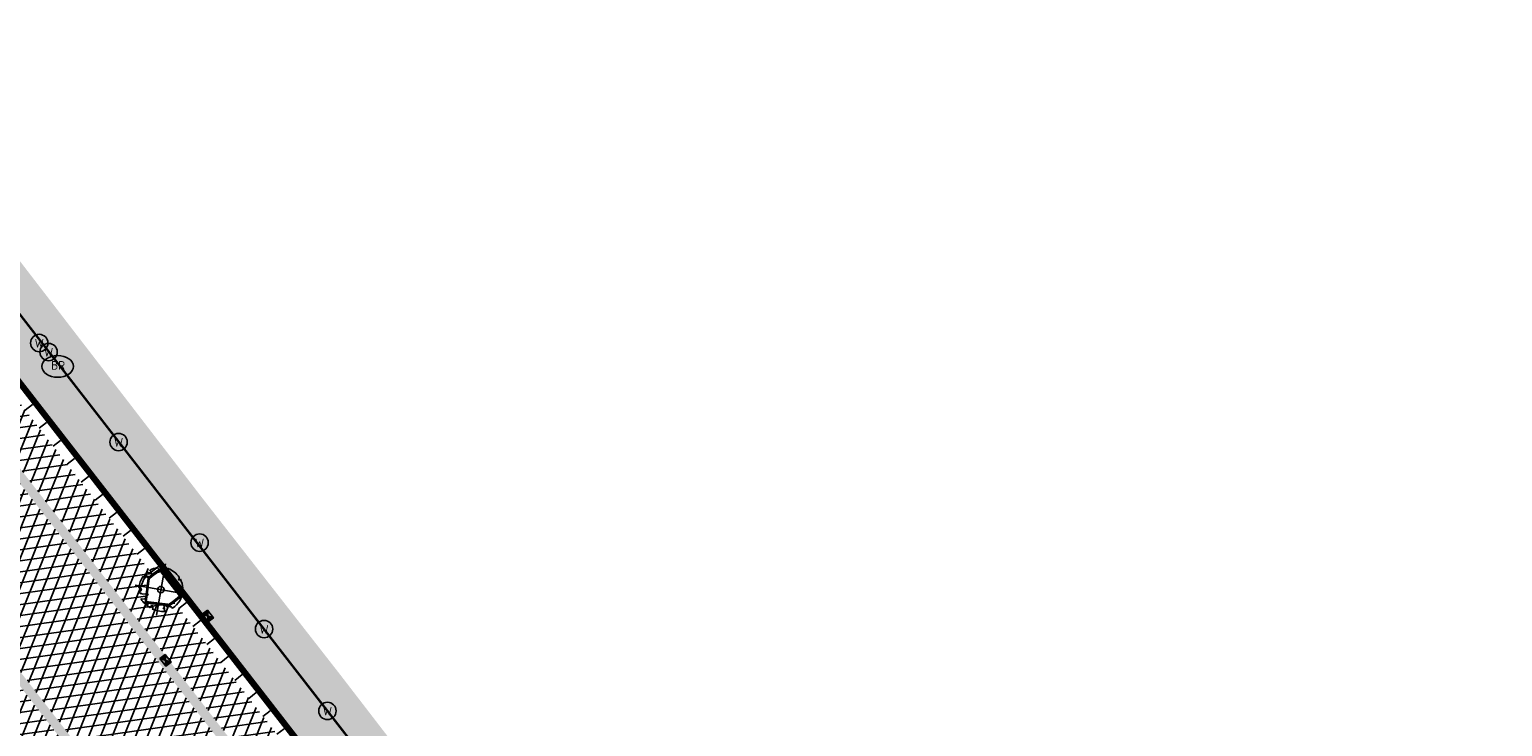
# Model space of a CAD drawing. Header units: metres. Extents: x 196882 to 197709, y 354811 to 355604.
# Tile 62 of 68: x 197305 to 197373, y 355282 to 355314. Entities that reach past the tile are written whole.
import ezdxf

# ---------------------------------------------------------------- set-up
doc = ezdxf.new("R2010")
doc.units = ezdxf.units.M
doc.layers.get('0').update_dxf_attribs({"lineweight": 18})
for name, color, linetype, lineweight in [('B-WE-KL-WATER_BRANDLEIDING_BRANDHYDRANT-S', 150, 'Continuous', 25), ('B-WE-KL-WATER_STRAATPOT-S', 170, 'Continuous', 25), ('Boomvak', 7, 'Continuous', 18), ('N-WE-RI-HWA_KOLK-S', 7, 'Continuous', 25), ('V-WE-GR-BOOM-S', 7, 'Continuous', 25), ('V-WE-VH-KANTOPSLUITING_OPSLUITBAND-G', 7, 'VH-OPSLUITBAND-V', 25), ('V-WE-VH-KANTOPSLUITING_RIJWIELPADBAND_380X200-G', 10, 'VH-RIJWIELPADBAND_380X200-V', 0), ('V-WE-VH-KANTOPSLUITING_TROTTOIRBAND-G', 7, 'VH-TROTTOIRBAND-V', 0), ('V-WE-VH-VERHARDING_BETONSTRAATSTEEN-A', 252, 'Continuous', 18), ('V-WE-VH-VERHARDING_TEGEL-A', 252, 'Continuous', 18)]:
    doc.layers.add(name, color=color, linetype=linetype, lineweight=lineweight)
doc.layers.add('V-WE-VH-VERHARDING_TEGEL_300x300 grijs', color=7, linetype='Continuous', lineweight=18, true_color=0x999999)
doc.layers.add('V_WEGEN_A_ASFALT', color=252, linetype='Continuous')
doc.layers.add('V_WEGEN_A_BSS', color=252, linetype='Continuous')
doc.styles.add('NLCS-ISO', font='NLCS-ISO.ttf')
doc.styles.add('NLCS-ISO-M500-T25', font='NLCS-ISO.ttf', dxfattribs={"height": 1})
doc.linetypes.add('VH-OPSLUITBAND-V', pattern='A,4,-2,2,-2,2,[24,NLCS.SHX,S=1,R=0,X=0,Y=0],2,-2,2,-2', length=20)
doc.linetypes.add('VH-RIJWIELPADBAND_380X200-V', pattern='A,4,[24,NLCS.SHX,S=1,R=0,X=0,Y=0],4,-2,2,-2,0,-2,2,-2', length=20)
doc.linetypes.add('VH-TROTTOIRBAND-V', pattern='A,2.5,[24,NLCS.SHX,S=1,R=0,X=0,Y=0],2.5,-2,2,-2,2,-2', length=15)
pattern_1 = [(37.8188, (197262.504, 355238.622), (0.0928136, 0.736638), [0.525, -0.525]), (127.8188, (197262.504, 355238.622), (-0.4147258, -0.3219122), [])]
pattern_2 = [(8.01566, (197092.36684, 355424.0297), (-0.0697219, 0.495115), []), (68.01566, (197092.36684, 355424.0297), (-0.4636431, 0.1871766), [])]

# ---------------------------------------------------------------- blocks, each defined once
blk = doc.blocks.new('*U82')
at = {"color": 1}
blk.add_lwpolyline([(0.087, 0.942), (0.088, 0.944), (0.09, 0.946), (0.091, 0.948), (0.093, 0.949), (0.095, 0.951), (0.096, 0.952), (0.097, 0.954), (0.099, 0.956), (0.1, 0.958), (0.102, 0.96), (0.103, 0.963), (0.103, 0.967), (0.103, 0.972), (0.103, 0.977), (0.102, 0.983), (0.095, 1.007, -0.52938), (0.106, 1.02, -0.087139), (0.444, 0.925, -0.372341), (0.457, 0.895), (0.471, 0.824), (0.436, 0.789), (0.398, 0.797), (0.353, 0.763), (0.371, 0.72), (0.417, 0.705), (0.542, 0.734), (0.573, 0.717), (0.57, 0.691), (0.541, 0.673), (0.515, 0.588), (0.549, 0.534), (0.634, 0.669, -0.504641), (0.681, 0.628, 0.331948), (0.709, 0.584, 0.282008), (0.799, 0.601), (0.791, 0.597, -0.512156), (0.833, 0.597, -0.16076), (1.019, -0.011), (0.995, -0.034), (0.995, -0.059), (0.972, -0.063), (0.975, -0.088), (0.94, -0.076), (0.929, -0.104), (0.973, -0.133), (0.987, -0.144), (1.011, -0.12, -0.106371), (0.868, -0.522), (0.741, -0.44), (0.718, -0.456), (0.702, -0.389), (0.657, -0.335), (0.605, -0.335), (0.606, -0.398), (0.566, -0.536), (0.572, -0.562), (0.601, -0.566), (0.786, -0.637, -0.236298), (-0.045, -1.003, 0.159625), (-0.069, -0.954, 0.350802), (-0.063, -0.906, -0.504641), (-0.12, -0.879), (-0.106, -0.834), (-0.129, -0.792), (-0.16, -0.796), (-0.165, -0.829), (-0.188, -0.842), (-0.216, -0.821), (-0.24, -0.695), (-0.258, -0.677), (-0.304, -0.678), (-0.317, -0.733), (-0.336, -0.739), (-0.354, -0.785), (-0.401, -0.76, 0.733583), (-0.384, -0.795, -0.861625), (-0.374, -0.826, 0.279978), (-0.409, -0.879), (-0.407, -0.881, -0.827056), (-0.442, -0.917, -0.116774), (-0.83, -0.511), (-0.823, -0.51), (-0.817, -0.508), (-0.812, -0.506), (-0.808, -0.504), (-0.805, -0.502), (-0.803, -0.5), (-0.801, -0.497), (-0.754, -0.437), (-0.752, -0.435), (-0.752, -0.433), (-0.751, -0.431), (-0.75, -0.429), (-0.75, -0.427), (-0.749, -0.425), (-0.748, -0.422), (-0.747, -0.42), (-0.746, -0.417), (-0.744, -0.414), (-0.743, -0.411), (-0.741, -0.408), (-0.739, -0.405), (-0.738, -0.401), (-0.736, -0.398), (-0.735, -0.395), (-0.734, -0.392), (-0.734, -0.389), (-0.733, -0.386), (-0.733, -0.383), (-0.733, -0.381), (-0.734, -0.379), (-0.734, -0.377), (-0.735, -0.375), (-0.736, -0.374), (-0.738, -0.374), (-0.74, -0.373), (-0.742, -0.373), (-0.744, -0.373), (-0.746, -0.373), (-0.748, -0.373), (-0.75, -0.372), (-0.753, -0.371), (-0.755, -0.37), (-0.758, -0.369), (-0.76, -0.367), (-0.763, -0.365), (-0.765, -0.363), (-0.768, -0.361), (-0.771, -0.359), (-0.773, -0.357), (-0.776, -0.355), (-0.779, -0.352), (-0.781, -0.35), (-0.83, -0.406), (-0.832, -0.403), (-0.835, -0.4), (-0.837, -0.397), (-0.839, -0.394), (-0.841, -0.39), (-0.844, -0.388), (-0.848, -0.386), (-0.855, -0.385), (-0.864, -0.386), (-0.876, -0.388), (-0.891, -0.393, -0.040997), (-0.958, -0.205), (-0.923, -0.211), (-0.893, -0.231), (-0.876, -0.216), (-0.856, -0.185), (-0.875, -0.156), (-0.865, -0.113), (-0.904, -0.11), (-0.93, -0.085), (-0.978, -0.116, -0.05814), (-0.998, 0.166), (-0.97, 0.16), (-0.86, 0.073), (-0.812, 0.089), (-0.626, 0.139), (-0.61, 0.2), (-0.682, 0.229), (-0.693, 0.252), (-0.824, 0.317), (-0.827, 0.354), (-0.872, 0.391), (-0.89, 0.428), (-0.859, 0.476), (-0.792, 0.486), (-0.73, 0.527), (-0.729, 0.568), (-0.768, 0.613), (-0.757, 0.632), (-0.773, 0.662, -0.13428), (-0.333, 0.967, -0.541727), (-0.319, 0.957), (-0.322, 0.928), (-0.321, 0.913), (-0.319, 0.902), (-0.316, 0.893), (-0.312, 0.887), (-0.307, 0.882), (-0.302, 0.878), (-0.297, 0.875), (-0.293, 0.872), (-0.289, 0.868), (-0.286, 0.865), (-0.282, 0.862), (-0.279, 0.859), (-0.276, 0.857), (-0.273, 0.855), (-0.269, 0.854), (-0.266, 0.854), (-0.262, 0.855), (-0.258, 0.857), (-0.255, 0.859), (-0.25, 0.861), (-0.246, 0.863), (-0.242, 0.865), (-0.238, 0.867), (-0.234, 0.868), (-0.229, 0.869), (-0.225, 0.87), (-0.221, 0.871), (-0.217, 0.871), (-0.213, 0.872), (-0.21, 0.873), (-0.206, 0.874), (-0.203, 0.876), (-0.2, 0.879), (-0.197, 0.882), (-0.195, 0.885), (-0.193, 0.865), (-0.188, 0.86), (-0.167, 0.824), (-0.122, 0.799), (-0.185, 0.902), (-0.184, 0.905), (-0.183, 0.908), (-0.183, 0.911), (-0.183, 0.914), (-0.184, 0.917), (-0.185, 0.92), (-0.188, 0.923), (-0.191, 0.926), (-0.194, 0.929), (-0.199, 0.933), (-0.204, 0.938), (-0.21, 0.944), (-0.216, 0.951), (-0.223, 0.959), (-0.24, 0.98, -0.543104), (-0.234, 0.996, -0.046766), (-0.047, 1.023, -0.385168), (-0.036, 1.015), (-0.03, 0.976), (-0.028, 0.964), (-0.024, 0.956), (-0.021, 0.951), (-0.017, 0.947), (-0.013, 0.946), (-0.009, 0.945), (-0.005, 0.945), (-0.002, 0.945), (0.002, 0.944), (0.005, 0.943), (0.009, 0.942), (0.012, 0.941), (0.015, 0.939), (0.019, 0.938), (0.022, 0.936), (0.025, 0.935), (0.028, 0.934), (0.031, 0.932), (0.033, 0.931), (0.036, 0.929), (0.038, 0.928), (0.04, 0.926), (0.042, 0.924), (0.044, 0.922), (0.045, 0.92), (0.046, 0.919), (0.047, 0.917), (0.048, 0.915), (0.049, 0.914), (0.051, 0.913), (0.052, 0.912), (0.054, 0.912), (0.056, 0.912), (0.058, 0.913), (0.06, 0.914), (0.062, 0.915), (0.065, 0.916), (0.067, 0.918), (0.07, 0.921), (0.072, 0.923), (0.074, 0.926), (0.076, 0.929), (0.079, 0.932), (0.081, 0.935), (0.083, 0.937), (0.085, 0.94)], format="xyb", close=True, dxfattribs=at)
at = {"color": 10}
for points in [[(0.849, -0.849), (-0.849, 0.849)], [(-0.849, -0.849), (0.849, 0.849)]]:
    blk.add_lwpolyline(points, dxfattribs=at)
at = {"color": 1}
blk.add_circle((0, 0), 0.15, dxfattribs=at)
at = {"color": 7, "style": 'NLCS-ISO-M500-T25'}
for tag, p in [('NR', (-0.492, -0.08)), ('NAAM', (-0.492, -0.32))]:
    blk.add_attdef(tag, p, '', height=0.2, dxfattribs=at)
at = {"color": 7, "style": 'NLCS-ISO-M500-T25', "flags": 1}
for tag, p in [('WETNAAM', (-0.492, -0.56)), ('STAMDIA', (-0.492, -0.8)), ('STAMOMTR', (-0.492, -1.04)), ('OPMERKING', (-0.492, -1.28))]:
    blk.add_attdef(tag, p, '', height=0.2, dxfattribs=at)
blk = doc.blocks.new('SKL-WATER_STRAATPOT-SO')
blk.add_circle((0, 0), 2)
at = {"style": 'NLCS-ISO'}
blk.add_text('W', height=2, rotation=360, dxfattribs=at).set_placement((-1.06, -1.05))
blk = doc.blocks.new('SKL-WATER_BRANDHYDRANT-SO')
blk.add_ellipse((0, 0), major_axis=(-3.64, 0), ratio=0.685994)
at = {"style": 'NLCS-ISO'}
blk.add_text('BR', height=2, rotation=360, dxfattribs=at).set_placement((-1.49, -0.76))
blk = doc.blocks.new('N-SRI-KOLK_COMBINATIE-SO')
h = blk.add_hatch(color=256)
h.paths.add_polyline_path([(-1.125, 1.5), (-1.125, 0), (0, 0.75)])
h.paths.add_polyline_path([(1.125, 1.5), (0, 0.75), (1.125, 0)])
for p, q in [((-1.125, 0), (1.125, 1.5)), ((1.125, 0), (-1.125, 1.5))]:
    blk.add_line(p, q)
at = {"flags": 128}
blk.add_lwpolyline([(-1.125, 0), (1.125, 0), (1.125, 1.5), (-1.125, 1.5)], close=True, dxfattribs=at)
blk = doc.blocks.new('N-SRI-KOLK_STRAAT_450X300-SO')
h = blk.add_hatch(color=256)
h.dxf.hatch_style = 1
h.paths.add_polyline_path([(0, 0.75), (-1.125, 1.5), (-1.125, 0)])
h.paths.add_polyline_path([(1.125, 0), (1.125, 1.5), (0, 0.75)])
for p, q in [((-1.125, 0), (1.125, 1.5)), ((1.125, 0), (-1.125, 1.5))]:
    blk.add_line(p, q)
at = {"flags": 128}
blk.add_lwpolyline([(-1.125, 0), (1.125, 0), (1.125, 1.5), (-1.125, 1.5)], close=True, dxfattribs=at)

msp = doc.modelspace()

# ---------------------------------------------------------------- hatches: boundary and pattern name
at = {"layer": 'V-WE-VH-VERHARDING_TEGEL-A'}
h = msp.add_hatch(dxfattribs=at)
h.set_pattern_fill('AVH-TEGEL_300X300_HALFST', color=256, scale=1.25, pattern_type=2)
h.set_pattern_definition([(308.01566, (197249.86215, 355235.00618), (0.37867427, -0.17996401), [0.375, -0.375]), (38.01566, (197249.86215, 355235.0062), (-0.2309538, 0.2954409), [])])
edge = h.paths.add_edge_path()
edge.add_line((197250.587, 355375.687), (197251.852, 355380.22))
edge.add_line((197251.852, 355380.22), (197251.636, 355380.279))
edge.add_line((197251.636, 355380.279), (197251.953, 355381.437))
edge.add_line((197251.953, 355381.437), (197253.909, 355388.582))
edge.add_line((197253.909, 355388.582), (197255.388, 355385.944))
edge.add_line((197255.388, 355385.944), (197253.993, 355380.875))
edge.add_line((197253.993, 355380.875), (197253.602, 355379.738))
edge.add_line((197253.602, 355379.738), (197252.112, 355374.322))
edge.add_line((197252.112, 355374.322), (197251.983, 355373.854))
edge.add_arc((197266.421, 355369.787), 15, 164.26955, 175.01519)
edge.add_line((197251.478, 355371.09), (197257.038, 355364.261))
edge.add_line((197257.038, 355364.261), (197259.831, 355360.672))
edge.add_line((197259.831, 355360.672), (197265.955, 355353.017))
edge.add_line((197265.955, 355353.017), (197267.231, 355351.329))
edge.add_line((197267.231, 355351.329), (197267.329, 355351.385))
edge.add_line((197267.329, 355351.385), (197274.122, 355342.324))
edge.add_line((197274.122, 355342.324), (197274.347, 355342.485))
edge.add_line((197274.347, 355342.485), (197280.185, 355334.584))
edge.add_line((197280.185, 355334.584), (197280.301, 355334.674))
edge.add_line((197280.301, 355334.674), (197281.439, 355333.213))
edge.add_line((197281.439, 355333.213), (197281.187, 355332.984))
edge.add_line((197281.187, 355332.984), (197283.81, 355329.634))
edge.add_line((197283.81, 355329.634), (197284.039, 355329.789))
edge.add_line((197284.039, 355329.789), (197287.765, 355325.019))
edge.add_line((197287.765, 355325.019), (197287.883, 355325.086))
edge.add_line((197287.883, 355325.086), (197290.201, 355321.986))
edge.add_line((197290.201, 355321.986), (197290.111, 355321.915))
edge.add_line((197290.111, 355321.915), (197295.665, 355314.806))
edge.add_line((197295.665, 355314.806), (197301.443, 355307.301))
edge.add_line((197301.443, 355307.301), (197303.678, 355304.42))
edge.add_line((197303.678, 355304.42), (197313.199, 355292.056))
edge.add_line((197313.199, 355292.056), (197319.465, 355284.035))
edge.add_line((197319.465, 355284.035), (197322.581, 355279.99))
edge.add_line((197322.581, 355279.99), (197322.446, 355279.867))
edge.add_line((197322.446, 355279.867), (197328.808, 355271.645))
edge.add_line((197328.808, 355271.645), (197329.028, 355271.816))
edge.add_line((197329.028, 355271.816), (197337.212, 355261.237))
edge.add_line((197337.212, 355261.237), (197337.127, 355261.166))
edge.add_line((197337.127, 355261.166), (197340.672, 355256.79))
edge.add_line((197340.672, 355256.79), (197343.11, 355253.699))
edge.add_line((197343.11, 355253.699), (197342.993, 355253.602))
edge.add_line((197342.993, 355253.602), (197343.343, 355253.162))
edge.add_line((197343.343, 355253.162), (197343.435, 355253.225))
edge.add_line((197343.435, 355253.225), (197355.732, 355237.418))
edge.add_line((197355.732, 355237.418), (197355.648, 355237.342))
edge.add_line((197355.648, 355237.342), (197355.992, 355236.882))
edge.add_line((197355.992, 355236.882), (197358.878, 355239.072))
edge.add_line((197358.878, 355239.072), (197360.777, 355236.583))
edge.add_line((197360.777, 355236.583), (197359.385, 355235.66))
edge.add_line((197359.385, 355235.66), (197359.073, 355235.463))
edge.add_line((197359.073, 355235.463), (197358.387, 355235.184))
edge.add_line((197358.387, 355235.184), (197357.663, 355235.029))
edge.add_line((197357.663, 355235.029), (197356.871, 355235.006))
edge.add_line((197356.871, 355235.006), (197356.322, 355235.095))
edge.add_line((197356.322, 355235.095), (197355.792, 355235.3))
edge.add_line((197355.792, 355235.3), (197355.317, 355235.615))
edge.add_line((197355.317, 355235.615), (197354.926, 355236.015))
edge.add_line((197354.926, 355236.015), (197354.173, 355236.966))
edge.add_line((197354.173, 355236.966), (197254.803, 355365.026))
edge.add_line((197254.803, 355365.026), (197252.597, 355367.877))
edge.add_line((197252.597, 355367.877), (197252.691, 355367.952))
edge.add_line((197252.691, 355367.952), (197250.495, 355370.704))
edge.add_line((197250.495, 355370.704), (197250.133, 355371.32))
edge.add_line((197250.133, 355371.32), (197249.916, 355372.013))
edge.add_line((197249.916, 355372.013), (197249.862, 355372.737))
edge.add_line((197249.862, 355372.737), (197249.973, 355373.446))
edge.add_line((197249.973, 355373.446), (197250.587, 355375.687))
h = msp.add_hatch(dxfattribs=at)
h.set_pattern_fill('AVH-TEGEL_300X300_HALFST', color=11, scale=1.25, pattern_type=2)
h.set_pattern_definition([(308.01566, (197253.314, 355235.821), (0.37867427, -0.17996401), [0.375, -0.375]), (38.01566, (197253.314, 355235.821), (-0.2309538, 0.2954409), [])])
h.paths.add_polyline_path([(197254.74, 355364.977), (197354.11, 355236.917), (197352.695, 355235.821), (197347.144, 355242.973), (197311.405, 355289.017), (197289.242, 355317.573), (197266.102, 355347.385), (197255.438, 355361.125), (197253.314, 355363.861)])
at = {"layer": 'V_WEGEN_A_ASFALT'}
h = msp.add_hatch(dxfattribs=at)
h.set_pattern_fill('AVH-ASFALT', color=256, scale=0.5, style=0, pattern_type=2)
h.set_pattern_definition([(8.01566048, (135.18786, -698.3183), (-0.0697218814, 0.495114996), []), (68.01566048, (135.18786, -698.3183), (-0.463643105, 0.1871765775), [])])
h.paths.add_polyline_path([(197244.208, 355366.633), (197244.772, 355368.756), (197248.206, 355364.347), (197246.291, 355363.976)], flags=16)
h.paths.add_polyline_path([(197618.792, 354883.616), (197618.859, 354883.531), (197620.176, 354881.132), (197620.218, 354880.802), (197620.037, 354880.548), (197619.732, 354880.486), (197619.447, 354880.661), (197617.809, 354882.828)], flags=16)
h.paths.add_polyline_path([(197615.205, 354887.359), (197615.579, 354887.38), (197615.929, 354887.241), (197616.175, 354886.989), (197616.212, 354886.932), (197615.217, 354886.144), (197614.828, 354886.612), (197614.745, 354886.93), (197614.909, 354887.207)], flags=16)
h.paths.add_polyline_path([(197249.048, 355360.444), (197250.453, 355361.457), (197251.761, 355359.078), (197251.788, 355358.77), (197251.578, 355358.542), (197251.264, 355358.397), (197250.888, 355358.381), (197250.536, 355358.513), (197250.274, 355358.756)], flags=16)
h.paths.add_polyline_path([(197362.128, 355212.271), (197363.159, 355213.075), (197365.145, 355210.506), (197365.231, 355210.199), (197365.079, 355209.918), (197364.69, 355209.596), (197364.363, 355209.5), (197364.069, 355209.671)], flags=16)
h.paths.add_polyline_path([(197494.363, 355046.214), (197494.643, 355046.042), (197496.089, 355044.106), (197495.099, 355043.365), (197493.938, 355045.57), (197493.887, 355045.898), (197494.062, 355046.15)], flags=16)
h.paths.add_polyline_path([(197496.176, 355041.974), (197497.151, 355042.743), (197499.309, 355039.886), (197499.406, 355039.593), (197499.313, 355039.327), (197499.034, 355039.183), (197498.669, 355039.152), (197498.322, 355039.267), (197498.06, 355039.492)], flags=16)
edge = h.paths.add_edge_path()
edge.add_line((197254.74, 355364.977), (197252.534, 355367.828))
edge.add_line((197252.534, 355367.828), (197250.33, 355370.59))
edge.add_line((197250.33, 355370.59), (197246.08, 355375.894))
edge.add_line((197246.08, 355375.894), (197245.813, 355376.216))
edge.add_line((197245.813, 355376.216), (197245.689, 355376.286))
edge.add_line((197245.689, 355376.286), (197245.587, 355376.385))
edge.add_line((197245.587, 355376.385), (197244.802, 355377.427))
edge.add_line((197244.802, 355377.427), (197244.442, 355377.886))
edge.add_line((197244.442, 355377.886), (197242.813, 355376.643))
edge.add_line((197242.813, 355376.643), (197242.078, 355376.934))
edge.add_line((197242.078, 355376.934), (197241.456, 355377.421))
edge.add_line((197241.456, 355377.421), (197241.264, 355377.677))
edge.add_line((197241.264, 355377.677), (197240.464, 355374.501))
edge.add_line((197240.464, 355374.501), (197243.638, 355370.386))
edge.add_line((197243.638, 355370.386), (197243.015, 355368.04))
edge.add_line((197243.015, 355368.04), (197239.826, 355372.186))
edge.add_line((197239.826, 355372.186), (197238.981, 355368.895))
edge.add_line((197238.981, 355368.895), (197239.273, 355368.341))
edge.add_line((197239.273, 355368.341), (197239.444, 355367.723))
edge.add_line((197239.444, 355367.723), (197239.477, 355367.083))
edge.add_line((197239.477, 355367.083), (197239.375, 355366.465))
edge.add_line((197239.375, 355366.465), (197239.17, 355366.309))
edge.add_line((197239.17, 355366.309), (197242.289, 355362.28))
edge.add_line((197242.289, 355362.28), (197242.829, 355361.489))
edge.add_line((197242.829, 355361.489), (197243.273, 355360.634))
edge.add_line((197243.273, 355360.634), (197243.612, 355359.731))
edge.add_line((197243.612, 355359.731), (197243.839, 355358.801))
edge.add_line((197243.839, 355358.801), (197243.913, 355358.396))
edge.add_line((197243.913, 355358.396), (197244.132, 355357.668))
edge.add_line((197244.132, 355357.668), (197244.49, 355356.997))
edge.add_line((197244.49, 355356.997), (197246.766, 355358.85))
edge.add_line((197246.766, 355358.85), (197247.262, 355358.206))
edge.add_line((197247.262, 355358.206), (197344.321, 355233.163))
edge.add_line((197344.321, 355233.163), (197344.724, 355232.614))
edge.add_line((197344.724, 355232.614), (197349.563, 355225.192))
edge.add_line((197349.563, 355225.192), (197351.569, 355222.107))
edge.add_line((197351.569, 355222.107), (197357.966, 355212.296))
edge.add_line((197357.966, 355212.296), (197358.618, 355211.446))
edge.add_line((197358.618, 355211.446), (197359.525, 355210.295))
edge.add_line((197359.525, 355210.295), (197361.338, 355207.993))
edge.add_line((197361.338, 355207.993), (197362.045, 355207.269))
edge.add_line((197362.045, 355207.269), (197374.863, 355193.737))
edge.add_line((197374.863, 355193.737), (197375.209, 355193.322))
edge.add_line((197375.209, 355193.322), (197441.888, 355107.396))
edge.add_line((197441.888, 355107.396), (197445.664, 355102.529))
edge.add_line((197445.664, 355102.529), (197478.355, 355060.401))
edge.add_line((197478.355, 355060.401), (197483.327, 355053.995))
edge.add_line((197483.327, 355053.995), (197486.594, 355049.782))
edge.add_line((197486.594, 355049.782), (197601.022, 354902.418))
edge.add_line((197601.022, 354902.418), (197611.126, 354886.577))
edge.add_line((197611.126, 354886.577), (197612.61, 354884.25))
edge.add_line((197612.61, 354884.25), (197615.186, 354880.9))
edge.add_line((197615.186, 354880.9), (197618.014, 354877.23))
edge.add_line((197618.014, 354877.23), (197615.886, 354875.563))
edge.add_line((197615.886, 354875.563), (197618.768, 354871.816))
edge.add_line((197618.768, 354871.816), (197619.198, 354871.038))
edge.add_line((197619.198, 354871.038), (197619.38, 354870.123))
edge.add_line((197619.38, 354870.123), (197619.267, 354869.197))
edge.add_line((197619.267, 354869.197), (197618.896, 354868.389))
edge.add_line((197618.896, 354868.389), (197618.39, 354867.541))
edge.add_line((197618.39, 354867.541), (197617.593, 354866.525))
edge.add_line((197617.593, 354866.525), (197616.658, 354865.636))
edge.add_line((197616.658, 354865.636), (197615.8, 354864.929))
edge.add_line((197615.8, 354864.929), (197615.563, 354864.731))
edge.add_line((197615.563, 354864.731), (197616.512, 354863.566))
edge.add_line((197616.512, 354863.566), (197619.999, 354859.296))
edge.add_line((197619.999, 354859.296), (197620, 354859.283))
edge.add_line((197620, 354859.283), (197620.838, 354860.022))
edge.add_line((197620.838, 354860.022), (197621.747, 354860.68))
edge.add_line((197621.747, 354860.68), (197622.714, 354861.249))
edge.add_line((197622.714, 354861.249), (197623.726, 354861.722))
edge.add_line((197623.726, 354861.722), (197624.679, 354861.942))
edge.add_line((197624.679, 354861.942), (197625.707, 354861.841))
edge.add_line((197625.707, 354861.841), (197626.645, 354861.408))
edge.add_line((197626.645, 354861.408), (197627.356, 354860.736))
edge.add_line((197627.356, 354860.736), (197628.477, 354859.277))
edge.add_line((197628.477, 354859.277), (197629.919, 354860.402))
edge.add_line((197629.919, 354860.402), (197629.805, 354860.728))
edge.add_line((197629.805, 354860.728), (197629.902, 354861.061))
edge.add_line((197629.902, 354861.061), (197630.176, 354861.274))
edge.add_line((197630.176, 354861.274), (197630.523, 354861.286))
edge.add_line((197630.523, 354861.286), (197631.776, 354860.787))
edge.add_line((197631.776, 354860.787), (197632.963, 354860.123))
edge.add_line((197632.963, 354860.123), (197634.053, 354859.31))
edge.add_line((197634.053, 354859.31), (197635.019, 354858.369))
edge.add_line((197635.019, 354858.369), (197638.026, 354855.034))
edge.add_line((197638.026, 354855.034), (197640.528, 354852.513))
edge.add_line((197640.528, 354852.513), (197643.259, 354850.242))
edge.add_line((197643.259, 354850.242), (197644.292, 354849.463))
edge.add_line((197644.292, 354849.463), (197645.047, 354848.804))
edge.add_line((197645.047, 354848.804), (197645.73, 354848.064))
edge.add_line((197645.73, 354848.064), (197646.33, 354847.253))
edge.add_line((197646.33, 354847.253), (197646.835, 354846.388))
edge.add_line((197646.835, 354846.388), (197646.898, 354846.033))
edge.add_line((197646.898, 354846.033), (197646.731, 354845.714))
edge.add_line((197646.731, 354845.714), (197646.403, 354845.564))
edge.add_line((197646.403, 354845.564), (197646.052, 354845.646))
edge.add_line((197646.052, 354845.646), (197645.25, 354844.024))
edge.add_line((197645.25, 354844.024), (197658.974, 354837.104))
edge.add_line((197658.974, 354837.104), (197663.24, 354845.081))
edge.add_line((197663.24, 354845.081), (197662.256, 354845.808))
edge.add_line((197662.256, 354845.808), (197661.166, 354846.589))
edge.add_line((197661.166, 354846.589), (197659.281, 354847.978))
edge.add_line((197659.281, 354847.978), (197658.181, 354848.824))
edge.add_line((197658.181, 354848.824), (197657.094, 354849.687))
edge.add_line((197657.094, 354849.687), (197655.779, 354850.771))
edge.add_line((197655.779, 354850.771), (197654.486, 354851.882))
edge.add_line((197654.486, 354851.882), (197653.214, 354853.017))
edge.add_line((197653.214, 354853.017), (197651.963, 354854.175))
edge.add_line((197651.963, 354854.175), (197650.716, 354852.865))
edge.add_line((197650.716, 354852.865), (197650.9, 354852.49))
edge.add_line((197650.9, 354852.49), (197650.77, 354852.093))
edge.add_line((197650.77, 354852.093), (197650.399, 354851.9))
edge.add_line((197650.399, 354851.9), (197649.999, 354852.022))
edge.add_line((197649.999, 354852.022), (197648.432, 354853.042))
edge.add_line((197648.432, 354853.042), (197647.483, 354853.708))
edge.add_line((197647.483, 354853.708), (197646.554, 354854.401))
edge.add_line((197646.554, 354854.401), (197646.122, 354854.742))
edge.add_line((197646.122, 354854.742), (197644.859, 354855.773))
edge.add_line((197644.859, 354855.773), (197644.092, 354856.447))
edge.add_line((197644.092, 354856.447), (197643.344, 354857.143))
edge.add_line((197643.344, 354857.143), (197642.619, 354857.862))
edge.add_line((197642.619, 354857.862), (197641.665, 354858.874))
edge.add_line((197641.665, 354858.874), (197641.087, 354859.527))
edge.add_line((197641.087, 354859.527), (197639.661, 354861.285))
edge.add_line((197639.661, 354861.285), (197636.225, 354865.712))
edge.add_line((197636.225, 354865.712), (197606.51, 354903.995))
edge.add_line((197606.51, 354903.995), (197598.397, 354914.448))
edge.add_line((197598.397, 354914.448), (197512.56, 355025.035))
edge.add_line((197512.56, 355025.035), (197510.219, 355028.767))
edge.add_line((197510.219, 355028.767), (197510.081, 355029.114))
edge.add_line((197510.081, 355029.114), (197510.082, 355029.515))
edge.add_line((197510.082, 355029.515), (197510.237, 355029.886))
edge.add_line((197510.237, 355029.886), (197510.498, 355030.152))
edge.add_line((197510.498, 355030.152), (197511.653, 355030.966))
edge.add_line((197511.653, 355030.966), (197509.492, 355033.75))
edge.add_line((197509.492, 355033.75), (197508.696, 355033.14))
edge.add_line((197508.696, 355033.14), (197508.366, 355032.978))
edge.add_line((197508.366, 355032.978), (197507.964, 355032.963))
edge.add_line((197507.964, 355032.963), (197507.593, 355033.119))
edge.add_line((197507.593, 355033.119), (197507.34, 355033.386))
edge.add_line((197507.34, 355033.386), (197502.398, 355041.291))
edge.add_line((197502.398, 355041.291), (197502.172, 355041.653))
edge.add_line((197502.172, 355041.653), (197499.691, 355044.838))
edge.add_line((197499.691, 355044.838), (197496.292, 355049.202))
edge.add_line((197496.292, 355049.202), (197497.039, 355049.802))
edge.add_line((197497.039, 355049.802), (197494.767, 355052.728))
edge.add_line((197494.767, 355052.728), (197496.199, 355053.822))
edge.add_line((197496.199, 355053.822), (197495.483, 355054.755))
edge.add_line((197495.483, 355054.755), (197495.101, 355055.422))
edge.add_line((197495.101, 355055.422), (197494.906, 355056.196))
edge.add_line((197494.906, 355056.196), (197494.93, 355056.994))
edge.add_line((197494.93, 355056.994), (197495.159, 355057.728))
edge.add_line((197495.159, 355057.728), (197495.351, 355058.139))
edge.add_arc((197501.887, 355055.322), 7.118, 130.48552, 156.68263, ccw=False)
edge.add_line((197497.266, 355060.735), (197503.259, 355066.482))
edge.add_line((197503.259, 355066.482), (197499.956, 355070.009))
edge.add_line((197499.956, 355070.009), (197493.859, 355064.344))
edge.add_line((197493.859, 355064.344), (197492.971, 355063.627))
edge.add_line((197492.971, 355063.627), (197491.587, 355062.822))
edge.add_line((197491.587, 355062.822), (197490.85, 355062.586))
edge.add_line((197490.85, 355062.586), (197490.028, 355062.617))
edge.add_line((197490.028, 355062.617), (197489.269, 355062.934))
edge.add_line((197489.269, 355062.934), (197488.699, 355063.457))
edge.add_line((197488.699, 355063.457), (197487.505, 355064.991))
edge.add_line((197487.505, 355064.991), (197486.099, 355063.896))
edge.add_line((197486.099, 355063.896), (197486.194, 355063.783))
edge.add_line((197486.194, 355063.783), (197486.326, 355063.444))
edge.add_line((197486.326, 355063.444), (197486.227, 355063.093))
edge.add_line((197486.227, 355063.093), (197485.936, 355062.874))
edge.add_line((197485.936, 355062.874), (197485.572, 355062.874))
edge.add_line((197485.572, 355062.874), (197484.191, 355063.354))
edge.add_line((197484.191, 355063.354), (197482.889, 355064.06))
edge.add_line((197482.889, 355064.06), (197481.719, 355064.969))
edge.add_line((197481.719, 355064.969), (197480.725, 355066.04))
edge.add_line((197480.725, 355066.04), (197449.879, 355105.805))
edge.add_line((197449.879, 355105.805), (197446.133, 355110.634))
edge.add_line((197446.133, 355110.634), (197367.178, 355212.348))
edge.add_line((197367.178, 355212.348), (197362.457, 355218.43))
edge.add_line((197362.457, 355218.43), (197361.717, 355219.595))
edge.add_line((197361.717, 355219.595), (197361.196, 355220.895))
edge.add_line((197361.196, 355220.895), (197360.926, 355222.269))
edge.add_line((197360.926, 355222.269), (197360.914, 355223.645))
edge.add_line((197360.914, 355223.645), (197361.027, 355223.959))
edge.add_line((197361.027, 355223.959), (197361.299, 355224.151))
edge.add_line((197361.299, 355224.151), (197361.632, 355224.153))
edge.add_line((197361.632, 355224.153), (197361.906, 355223.963))
edge.add_line((197361.906, 355223.963), (197352.695, 355235.821))
edge.add_line((197352.695, 355235.821), (197352.795, 355235.512))
edge.add_line((197352.795, 355235.512), (197352.707, 355235.2))
edge.add_line((197352.707, 355235.2), (197352.46, 355234.99))
edge.add_line((197352.46, 355234.99), (197352.138, 355234.951))
edge.add_line((197352.138, 355234.951), (197350.627, 355235.485))
edge.add_line((197350.627, 355235.485), (197349.553, 355236.086))
edge.add_line((197349.553, 355236.086), (197349.208, 355236.279))
edge.add_line((197349.208, 355236.279), (197347.946, 355237.304))
edge.add_line((197347.946, 355237.304), (197346.795, 355238.622))
edge.add_line((197346.795, 355238.622), (197266.084, 355342.605))
edge.add_line((197266.084, 355342.605), (197264.508, 355344.843))
edge.add_line((197264.508, 355344.843), (197262.504, 355347.996))
edge.add_line((197262.504, 355347.996), (197260.59, 355351.011))
edge.add_line((197260.59, 355351.011), (197254.07, 355361.255))
edge.add_line((197254.07, 355361.255), (197252.531, 355363.249))
edge.add_line((197252.531, 355363.249), (197253.314, 355363.861))
edge.add_line((197253.314, 355363.861), (197254.74, 355364.977))
h = msp.add_hatch(dxfattribs=at)
h.set_pattern_fill('AVH-ASFALT', color=256, scale=0.5, style=0, pattern_type=2)
h.set_pattern_definition(pattern_2)
h.paths.add_polyline_path([(197247.418, 355357.342), (197247.045, 355354.83), (197257.523, 355341.308), (197257.746, 355341.481), (197258.884, 355341.333), (197258.735, 355340.22), (197258.511, 355340.03), (197263.603, 355333.465), (197263.821, 355333.647), (197264.95, 355333.506), (197264.815, 355332.382), (197264.58, 355332.19), (197270.617, 355324.425), (197270.84, 355324.6), (197271.969, 355324.451), (197271.829, 355323.33), (197271.611, 355323.141), (197279.905, 355312.444), (197280.147, 355312.618), (197281.291, 355312.461), (197281.149, 355311.34), (197280.925, 355311.162), (197287.295, 355302.949), (197287.514, 355303.119), (197288.662, 355302.97), (197288.502, 355301.833), (197288.292, 355301.673), (197295.537, 355292.343), (197295.771, 355292.503), (197296.874, 355292.376), (197296.758, 355291.22), (197296.524, 355291.049), (197303.099, 355282.579), (197303.333, 355282.769), (197304.47, 355282.601), (197304.315, 355281.474), (197304.088, 355281.299), (197310.758, 355272.713), (197310.996, 355272.883), (197312.111, 355272.74), (197311.969, 355271.607), (197311.753, 355271.433), (197318.433, 355262.827), (197318.668, 355263.005), (197319.799, 355262.853), (197319.665, 355261.72), (197319.439, 355261.538), (197325.224, 355254.079), (197325.466, 355254.25), (197326.587, 355254.115), (197326.436, 355252.978), (197326.218, 355252.798), (197332.761, 355244.393), (197332.989, 355244.562), (197334.116, 355244.397), (197333.961, 355243.308), (197333.747, 355243.107), (197341.238, 355233.47), (197343.885, 355233.031)])
h = msp.add_hatch(dxfattribs=at)
h.set_pattern_fill('AVH-ASFALT', color=256, scale=0.5, style=0, pattern_type=2)
h.set_pattern_definition(pattern_2)
h.paths.add_polyline_path([(197265.251, 355347.438), (197263.259, 355347.639), (197264.978, 355344.905), (197266.34, 355342.96), (197346.689, 355239.472), (197347.034, 355242.055), (197347.026, 355242.065), (197341.552, 355249.066), (197341.332, 355248.89), (197340.226, 355249.045), (197340.347, 355250.169), (197340.574, 355250.345), (197333.87, 355258.959), (197333.644, 355258.789), (197332.515, 355258.926), (197332.652, 355260.05), (197332.865, 355260.231), (197327.136, 355267.638), (197326.903, 355267.462), (197325.771, 355267.616), (197325.916, 355268.749), (197326.142, 355268.929), (197319.431, 355277.599), (197319.191, 355277.411), (197318.056, 355277.555), (197318.194, 355278.702), (197318.426, 355278.882), (197311.842, 355287.337), (197311.608, 355287.174), (197310.483, 355287.309), (197310.63, 355288.453), (197310.847, 355288.634), (197304.301, 355297.053), (197304.073, 355296.878), (197302.925, 355297.078), (197303.093, 355298.165), (197303.301, 355298.34), (197296.151, 355307.583), (197295.928, 355307.41), (197294.783, 355307.561), (197294.935, 355308.684), (197295.171, 355308.866), (197288.708, 355317.145), (197288.483, 355316.992), (197287.357, 355317.143), (197287.498, 355318.267), (197287.729, 355318.452), (197279.394, 355329.175), (197279.173, 355329.003), (197278.03, 355329.133), (197278.185, 355330.286), (197278.409, 355330.473), (197271.692, 355339.094), (197271.464, 355338.925), (197270.332, 355339.075), (197270.464, 355340.204), (197270.683, 355340.386), (197265.251, 355347.438)])
at = {"layer": 'V_WEGEN_A_BSS'}
h = msp.add_hatch(dxfattribs=at)
h.set_pattern_fill('AVH-BSS_KEIFORMAAT_HALFST', color=256, scale=5, angle=-270, style=0, pattern_type=2)
h.set_pattern_definition([(37.8188, (197246.93495, 355232.614), (0.0928136, 0.736638), [0.525, -0.525]), (127.8188, (197246.93495, 355232.614), (-0.4147258, -0.3219122), [])])
h.paths.add_polyline_path([(197247.262, 355358.206), (197247.435, 355357.829), (197247.435, 355357.414), (197247.418, 355357.342), (197343.885, 355233.031), (197344.1, 355232.992), (197344.448, 355232.862), (197344.724, 355232.614), (197344.321, 355233.163)])
h = msp.add_hatch(dxfattribs=at)
h.set_pattern_fill('AVH-BSS_KEIFORMAAT_HALFST', color=256, scale=5, angle=-270, style=0, pattern_type=2)
h.set_pattern_definition(pattern_1)
h.paths.add_polyline_path([(197263.259, 355347.639), (197263.14, 355347.651), (197262.784, 355347.753), (197262.504, 355347.996), (197264.508, 355344.843), (197266.084, 355342.605), (197346.795, 355238.622), (197346.669, 355239.141), (197346.689, 355239.472), (197266.34, 355342.96), (197264.978, 355344.905), (197263.259, 355347.639)])
h = msp.add_hatch(dxfattribs=at)
h.set_pattern_fill('AVH-BSS_KEIFORMAAT_HALFST', color=256, scale=5, angle=-270, style=0, pattern_type=2)
h.set_pattern_definition(pattern_1)
h.paths.add_polyline_path([(197304.643, 355297.323), (197304.301, 355297.053), (197310.847, 355288.634), (197311.199, 355288.875)])
h = msp.add_hatch(dxfattribs=at)
h.set_pattern_fill('AVH-BSS_KEIFORMAAT_HALFST', color=256, scale=5, angle=-270, style=0, pattern_type=2)
h.set_pattern_definition(pattern_1)
h.paths.add_polyline_path([(197312.178, 355287.615), (197311.842, 355287.337), (197318.426, 355278.882), (197318.755, 355279.14)])

# ---------------------------------------------------------------- linework, layer by layer
at = {"layer": 'Boomvak', "flags": 128}
msp.add_lwpolyline([(197311.199, 355288.875), (197310.847, 355288.634), (197310.63, 355288.453), (197310.483, 355287.309), (197311.608, 355287.174), (197311.842, 355287.337), (197312.178, 355287.615), (197311.199, 355288.875)], close=True, dxfattribs=at)
at = {"layer": 'V-WE-VH-KANTOPSLUITING_OPSLUITBAND-G', "const_width": 0.1, "flags": 128}
msp.add_lwpolyline([(197311.188, 355288.807), (197310.877, 355288.594), (197310.677, 355288.427), (197310.539, 355287.353), (197311.595, 355287.226), (197311.812, 355287.377), (197312.109, 355287.622)], close=True, dxfattribs=at)
at = {"layer": 'V-WE-VH-KANTOPSLUITING_RIJWIELPADBAND_380X200-G', "const_width": 0.08, "flags": 128}
msp.add_lwpolyline([(197252.566, 355367.852), (197254.772, 355365.002), (197354.141, 355236.942), (197354.896, 355235.988), (197355.292, 355235.584), (197355.773, 355235.265), (197356.312, 355235.056), (197356.869, 355234.966), (197357.668, 355234.989), (197358.399, 355235.145), (197359.092, 355235.428), (197359.41, 355235.628)], dxfattribs=at)
at = {"layer": 'V-WE-VH-KANTOPSLUITING_TROTTOIRBAND-G', "ltscale": 2, "const_width": 0.25, "flags": 128}
msp.add_lwpolyline([(197253.215, 355363.784), (197255.339, 355361.048), (197260.911, 355353.868), (197266.003, 355347.308), (197271.137, 355340.694), (197272.108, 355339.442), (197278.83, 355330.782), (197279.812, 355329.517), (197288.166, 355318.754), (197289.143, 355317.496), (197295.59, 355309.189), (197296.578, 355307.916), (197303.756, 355298.668), (197304.74, 355297.401), (197311.306, 355288.94), (197312.272, 355287.697), (197318.852, 355279.218), (197319.837, 355277.95), (197326.581, 355269.262), (197327.57, 355267.987), (197333.325, 355260.572), (197334.311, 355259.302), (197340.996, 355250.689), (197342.004, 355249.391), (197347.045, 355242.896), (197351.229, 355237.506), (197352.583, 355235.762), (197352.664, 355235.51), (197352.653, 355235.468)], dxfattribs=at)
at = {"layer": 'V-WE-VH-VERHARDING_BETONSTRAATSTEEN-A', "flags": 128}
msp.add_lwpolyline([(197254.74, 355364.977), (197354.11, 355236.917), (197352.695, 355235.821), (197347.144, 355242.973), (197311.405, 355289.017), (197289.242, 355317.573), (197266.102, 355347.385), (197255.438, 355361.125), (197253.314, 355363.861)], close=True, dxfattribs=at)
at = {"layer": 'V-WE-VH-VERHARDING_TEGEL_300x300 grijs', "flags": 128}
msp.add_lwpolyline([(197289.242, 355317.573), (197295.689, 355309.266), (197296.677, 355307.993), (197303.855, 355298.745), (197304.839, 355297.478), (197311.405, 355289.017), (197312.371, 355287.774), (197318.951, 355279.295), (197319.936, 355278.027), (197326.68, 355269.339), (197327.669, 355268.064), (197333.424, 355260.649), (197334.41, 355259.379), (197341.095, 355250.766), (197342.103, 355249.468), (197347.144, 355242.973), (197351.328, 355237.583), (197352.695, 355235.821), (197352.795, 355235.512), (197352.748, 355235.347)], dxfattribs=at)

# ---------------------------------------------------------------- block references
at = {"layer": 'B-WE-KL-WATER_BRANDLEIDING_BRANDHYDRANT-S', "xscale": 0.2, "yscale": 0.2, "zscale": 0.2}
msp.add_blockref('SKL-WATER_BRANDHYDRANT-SO', (197306.474, 355298.198), dxfattribs=at)
at = {"layer": 'B-WE-KL-WATER_STRAATPOT-S', "color": 7, "linetype": 'Continuous', "lineweight": 0, "xscale": 0.2, "yscale": 0.2, "zscale": 0.2}
for p in [(197305.628, 355299.274), (197306.058, 355298.859), (197309.28, 355294.714), (197313.014, 355290.082), (197315.981, 355286.105), (197318.902, 355282.335)]:
    msp.add_blockref('SKL-WATER_STRAATPOT-SO', p, dxfattribs=at)
at = {"layer": 'N-WE-RI-HWA_KOLK-S', "xscale": 0.2, "yscale": 0.2, "zscale": 0.2}
for name, p, rotation in [('N-SRI-KOLK_COMBINATIE-SO', (197313.275, 355286.609), 307.8127112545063), ('N-SRI-KOLK_STRAAT_450X300-SO', (197311.326, 355284.572), 307.7074081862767)]:
    msp.add_blockref(name, p, dxfattribs=dict(at, rotation=rotation))
at = {"layer": 'V-WE-GR-BOOM-S', "rotation": 35}
msp.add_blockref('*U82', (197311.229, 355287.919), dxfattribs=at)

doc.saveas('drawing.dxf')
